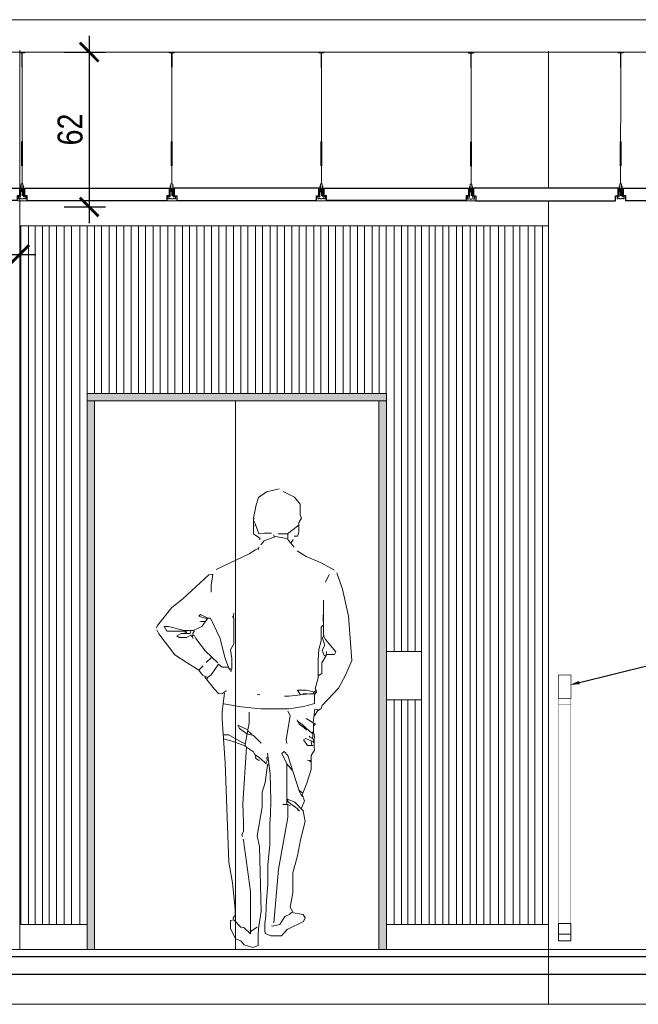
# Model space of a CAD drawing. Header units: millimetres. Extents: x -9038497 to 54128, y -10570064 to 59476.
# Tile 86 of 135: x 45967 to 46215, y 20679 to 21073. Entities that reach past the tile are written whole.
import ezdxf
from ezdxf import colors
from ezdxf.entities.mleader import LeaderData, LeaderLine
from ezdxf.math import Vec2, Vec3

# ---------------------------------------------------------------- set-up
doc = ezdxf.new("R2010")
doc.units = ezdxf.units.MM
doc.header["$LTSCALE"] = 0.8
doc.header["$PDMODE"] = 2
for name, color, linetype, lineweight in [('0 proj_widok widok widok', 7, 'Continuous', 0), ('balustrada', 252, 'Continuous', 5), ('proj_samochodziki', 191, 'Continuous', 5), ('SCIANY', 1, 'Continuous', 30), ('sciany - mur', 1, 'Continuous', 30), ('wieszaki suf.p.', 253, 'Continuous', 5)]:
    doc.layers.add(name, color=color, linetype=linetype, lineweight=lineweight)
doc.layers.add('STOLARKA', color=4, linetype='Continuous')
doc.layers.add('strop podw.', color=3, linetype='Continuous')
doc.styles.get("Standard").update_dxf_attribs({"font": 'g12f13.shx', "width": 0.8, "height": 10})
doc.styles.add('WYMIAR-50', font='ARIALN.TTF', dxfattribs={"height": 10})
doc.dimstyles.new('SKALA-50', dxfattribs={"dimscale": 5, "dimtxt": 10, "dimasz": 1.5, "dimexe": 1.3, "dimexo": 1.3, "dimgap": 0.5, "dimtad": 1, "dimdec": 1, "dimrnd": 0.5, "dimdsep": 46, "dimtxsty": 'WYMIAR-50', "dimblk": 'ARCHTICK', "dimcen": 1.5, "dimdle": 1.3, "dimadec": 0, "dimazin": 0, "dimtfac": 1, "dimtdec": 1, "dimtix": 1, "dimtmove": 2, "dimatfit": 3, "dimfxl": 2, "dimfxlon": 1, "dimtolj": 1, "dimarcsym": 0})

# ---------------------------------------------------------------- blocks, each defined once
blk = doc.blocks.new('A$C604A1FD6')
at = {"color": 0, "ltscale": 60}
for p, q in [((-1.340835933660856e-05, 4.999999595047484), (-1.340835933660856e-05, 1.999999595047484)), ((0.9999865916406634, 4.999999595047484), (0.9999865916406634, 1.999999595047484)), ((59.99998659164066, 4.999999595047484), (59.99998659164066, 1.999999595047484))]:
    blk.add_line(p, q, dxfattribs=at)
blk.add_lwpolyline([(57.99998659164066, 1.999999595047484), (57.99998659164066, -4.049525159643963e-07), (1.999986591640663, -4.049525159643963e-07), (1.999986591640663, 1.999999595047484), (0.9999865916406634, 1.999999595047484), (0.9999865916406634, 4.999999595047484), (58.99998659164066, 4.999999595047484), (58.99998659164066, 1.999999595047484)], close=True, dxfattribs=at)
blk = doc.blocks.new('G$C599E6A1A')
at = {"layer": 'wieszaki suf.p.'}
for p, q in [((1.462216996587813, 6.077538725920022), (1.445477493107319, 54.57337353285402)), ((1.459791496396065, 14.07115464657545), (1.462216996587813, 6.077538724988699))]:
    blk.add_line(p, q, dxfattribs=at)
at = {"layer": 'wieszaki suf.p.', "linetype": 'Continuous'}
for p, q in [((1.265208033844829, 13.27115464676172), (1.265208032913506, 22.98609794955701)), ((1.665208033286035, 13.27115464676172), (1.665208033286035, 22.98609794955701))]:
    blk.add_line(p, q, dxfattribs=at)
at = {"layer": 'wieszaki suf.p.'}
blk.add_lwpolyline([(1.345477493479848, 52.71943185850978), (1.545477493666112, 52.71943151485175), (1.545487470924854, 58.51943151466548), (2.445487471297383, 58.51942962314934), (2.445487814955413, 58.71942962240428), (0.4454878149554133, 58.71943547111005), (0.4454874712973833, 58.51943547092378), (1.34548747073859, 58.51943185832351)], close=True, dxfattribs=at)
for points in [[(2.069769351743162, 5.157186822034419), (1.839011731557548, 5.157187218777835), (1.839007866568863, 2.909804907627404, -0.3097472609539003), (1.086001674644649, 2.909806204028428), (1.086005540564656, 5.157188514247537), (0.8552479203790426, 5.157188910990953), (0.8552413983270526, 1.365639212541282, -0.0501990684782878), (0.8212115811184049, 0.8758242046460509, -0.4627290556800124), (0.5198523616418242, 0.8070475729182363), (0.1680354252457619, 1.111219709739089, 0.5914466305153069), (1.5599653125e-06, 1.043447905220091), (0, 0.1366117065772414, 0.3364756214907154), (0.1397447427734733, 4.5504420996e-06), (0.4150417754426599, 4.0763989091e-06), (0.4150421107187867, 0.1950313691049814), (1.077926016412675, 0.1950302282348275), (1.077925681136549, 2.9364600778e-06), (1.847073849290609, 1.6139820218e-06), (1.847074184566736, 0.1950289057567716), (2.509958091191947, 0.1950277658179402), (2.509957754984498, 4.731118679e-07), (2.785254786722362, 0, 0.336475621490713), (2.924999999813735, 0.1366066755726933), (2.925001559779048, 1.043442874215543, 0.5914466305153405), (2.756967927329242, 1.111215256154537), (2.405149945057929, 0.8070443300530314, -0.4627290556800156), (2.103790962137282, 0.8758219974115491, -0.0501990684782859), (2.069762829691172, 1.365637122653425)], [(1.839011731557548, 5.157187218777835), (1.839013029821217, 5.911622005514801, 0.4406767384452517), (1.086006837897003, 5.911623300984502), (1.086001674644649, 2.909806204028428, 0.3097472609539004), (1.839007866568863, 2.909804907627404)]]:
    blk.add_lwpolyline(points, format="xyb", close=True, dxfattribs=at)
blk = doc.blocks.new('_ArchTick')
at = {"color": 0, "linetype": 'ByBlock', "const_width": 0.15}
blk.add_lwpolyline([(-0.5, -0.5), (0.5, 0.5)], dxfattribs=at)
blk = doc.blocks.new('*D2482')
at = {"layer": '0 proj_widok widok widok', "color": 0, "lineweight": -2, "ltscale": 0.8, "transparency": 16777216}
for p, q in [((45994.64821760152, 21066.85514774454), (45994.64821760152, 20991.84185767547)), ((45984.64821760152, 21060.35514774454), (46001.14821760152, 21060.35514774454)), ((45984.64821760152, 20998.34185767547), (46001.14821760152, 20998.34185767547))]:
    blk.add_line(p, q, dxfattribs=at)
at = {"layer": 'Defpoints', "color": 0, "lineweight": 0, "ltscale": 0.8, "transparency": 16777216}
for p in [(45968.34835952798, 21060.35514774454), (45968.34835952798, 20998.34185767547), (45994.64821760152, 20998.34185767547)]:
    blk.add_point(p, dxfattribs=at)
at = {"layer": '0 proj_widok widok widok', "color": 0, "lineweight": -2, "ltscale": 0.8, "transparency": 16777216, "xscale": 7.5, "yscale": 7.5, "zscale": 7.5}
for p, rotation in [((45994.64821760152, 21060.35514774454), 90), ((45994.64821760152, 20998.34185767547), 270)]:
    blk.add_blockref('_ArchTick', p, dxfattribs=dict(at, rotation=rotation))
at = {"layer": '0 proj_widok widok widok', "color": 0, "lineweight": 0, "ltscale": 0.8, "transparency": 16777216, "insert": (45987.04248772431, 21029.34850270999), "char_height": 10, "attachment_point": 5, "rotation": 90, "style": 'WYMIAR-50'}
blk.add_mtext('\\A1;62', dxfattribs=at)
blk = doc.blocks.new('A$C495B7E3B')
at = {"layer": 'proj_samochodziki', "linetype": 'Continuous'}
for points in [[(18.9000096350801, 70.66699233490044), (16.9666600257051, 70.20019545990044), (15.70001268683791, 69.33300795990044), (15.36666918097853, 68.20019545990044), (14.9666600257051, 66.13378920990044), (15.03332567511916, 66.06640639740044)], [(19.53334093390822, 70.26660170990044), (21.26669359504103, 69.40039077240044), (22.16667223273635, 68.33300795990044), (22.16667223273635, 66.66699233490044), (22.33334398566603, 66.13378920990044), (21.96667528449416, 65.46679702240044), (21.96667528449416, 64.00000014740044), (21.73335314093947, 63.40039077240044), (21.20001268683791, 63.40039077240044)], [(14.93335008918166, 65.86621108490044), (15.20001268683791, 65.33300795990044), (15.80000353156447, 63.73339858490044), (16.66667223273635, 63.83300795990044), (17.4000096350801, 63.83300795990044), (17.73335314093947, 63.86621108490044)], [(14.9666600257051, 66.13378920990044), (14.9666600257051, 63.73339858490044), (15.93335008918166, 63.06640639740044), (15.93335008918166, 62.79980483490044)], [(15.26666307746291, 65.00000014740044), (15.00000047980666, 64.93359389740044)], [(22.00000047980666, 65.13378920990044), (21.73335314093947, 64.93359389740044), (20.20001268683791, 63.76660170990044), (18.73335314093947, 63.76660170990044)], [(22.00000047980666, 65.06640639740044), (21.73335314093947, 65.00000014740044)], [(20.26666307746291, 63.73339858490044), (20.26666307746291, 63.00000014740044), (19.73333788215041, 63.06640639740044), (18.4000096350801, 63.33300795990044), (16.60000658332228, 62.66699233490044), (16.06666612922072, 62.06640639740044)], [(18.13334703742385, 63.26660170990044), (18.06666612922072, 63.59960952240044)], [(20.20001268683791, 62.93359389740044), (21.20001268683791, 61.66699233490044)], [(20.73335314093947, 62.33300795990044), (21.06668138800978, 62.79980483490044), (21.06668138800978, 62.86621108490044)], [(15.66667223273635, 61.46679702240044), (15.26666307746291, 61.26660170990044), (14.26666307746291, 60.66699233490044), (9.200012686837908, 58.26660170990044)], [(15.80000353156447, 61.73339858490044), (15.73335314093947, 61.33300795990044)], [(21.66667223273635, 61.13378920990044), (23.06666612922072, 60.26660170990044), (25.46667528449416, 59.20019545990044), (27.4666600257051, 58.13378920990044)], [(27.80000353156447, 57.73339858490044), (28.66665697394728, 55.20019545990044), (29.60000658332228, 51.06640639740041), (30.13334703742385, 44.20019545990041), (29.20001268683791, 42.06640639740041), (28.06666612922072, 39.93359389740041), (25.53335619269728, 37.26660170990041), (25.4000096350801, 36.79980483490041), (24.93335008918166, 36.53320327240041)], [(8.600006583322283, 57.46679702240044), (8.066666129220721, 57.40039077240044), (4.066666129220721, 53.73339858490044), (2.333343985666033, 52.40039077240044), (0.1333470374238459, 49.59960952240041), (4.798066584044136e-07, 49.26660170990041)], [(8.666672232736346, 57.53320327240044), (8.400009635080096, 55.79980483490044), (8.400009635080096, 54.73339858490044)], [(26.60000658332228, 57.46679702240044), (26.06668138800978, 56.26660170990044)], [(25.73335314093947, 53.53320327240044), (25.73335314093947, 48.40039077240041), (25.80000353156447, 48.00000014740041)], [(7.666672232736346, 50.66699233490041), (6.533340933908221, 51.06640639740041), (6.800003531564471, 51.33300795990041), (7.933350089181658, 50.73339858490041), (7.000000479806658, 49.46679702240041), (5.666672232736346, 48.86621108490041), (4.266663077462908, 48.86621108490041), (1.866669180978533, 49.43359389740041), (1.200012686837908, 49.43359389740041), (1.600006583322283, 48.73339858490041), (4.400009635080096, 48.73339858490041)], [(7.533340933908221, 50.23339858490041), (6.866669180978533, 50.23339858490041), (6.666672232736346, 50.20019545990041)], [(7.733353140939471, 50.86621108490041), (7.800003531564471, 50.53320327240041)], [(7.933350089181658, 50.73339858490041), (8.333343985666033, 50.73339858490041), (9.800003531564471, 47.59960952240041), (10.53335619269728, 44.66699233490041), (11.26669359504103, 42.79980483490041), (11.4000096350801, 42.73339858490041)], [(11.73335314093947, 51.00000014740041), (11.93335008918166, 50.73339858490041), (11.93335008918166, 46.79980483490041), (11.4000096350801, 45.86621108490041), (11.63334703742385, 44.53320327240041), (11.63334703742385, 43.00000014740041), (11.46667528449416, 42.46679702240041)], [(11.86666918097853, 51.00000014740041), (11.93335008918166, 51.53320327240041)], [(25.70001268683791, 51.26660170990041), (25.70001268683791, 50.33300795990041), (25.66667223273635, 50.26660170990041)], [(6.533340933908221, 42.73339858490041), (4.733337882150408, 43.86621108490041), (2.800003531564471, 45.06640639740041), (0.3333439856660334, 48.33300795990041), (0.0666661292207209, 48.93359389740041)], [(5.266663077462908, 48.79980483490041), (5.200012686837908, 48.36621108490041), (3.800003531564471, 48.36621108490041), (3.133347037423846, 48.00000014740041), (3.466660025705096, 47.76660170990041), (4.600006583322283, 47.76660170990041), (5.266663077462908, 48.13378920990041), (5.466660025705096, 47.93359389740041)], [(4.466660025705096, 48.86621108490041), (4.400009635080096, 48.46679702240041)], [(4.666656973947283, 48.79980483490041), (4.600006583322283, 48.46679702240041)], [(5.866669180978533, 48.79980483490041), (5.600006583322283, 48.40039077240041), (5.666672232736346, 48.13378920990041)], [(25.66667223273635, 49.66699233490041), (25.36666918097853, 49.33300795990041), (25.36666918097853, 47.26660170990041), (25.03334093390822, 45.93359389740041), (24.91665697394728, 44.33300795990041), (24.92500353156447, 42.86621108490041), (24.92500353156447, 41.53320327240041), (24.46667528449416, 39.86621108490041), (24.60000658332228, 39.66699233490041)], [(5.600006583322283, 47.59960952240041), (5.533340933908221, 48.06640639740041), (5.866669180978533, 48.00000014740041), (6.066666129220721, 47.59960952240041), (7.533340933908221, 45.66699233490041), (9.466660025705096, 43.86621108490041)], [(26.26669359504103, 45.13378920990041), (27.4666600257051, 45.13378920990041), (27.66667223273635, 45.53320327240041), (26.06668138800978, 47.46679702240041), (25.73335314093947, 48.00000014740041), (25.60000658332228, 47.66699233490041), (25.93335008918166, 46.59960952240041), (25.53335619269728, 45.79980483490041), (25.86666918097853, 45.00000014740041), (26.06668138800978, 44.93359389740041)], [(26.20001268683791, 45.59960952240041), (26.13334703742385, 45.00000014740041), (25.50000047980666, 43.86621108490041), (25.50000047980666, 42.66699233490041), (25.46667528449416, 42.20019545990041), (24.93335008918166, 41.86621108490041)], [(8.533340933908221, 44.73339858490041), (7.666672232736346, 43.93359389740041)], [(11.00000047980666, 43.20019545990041), (10.13334703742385, 43.20019545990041), (9.533340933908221, 43.66699233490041), (8.400009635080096, 42.00000014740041), (7.866669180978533, 41.59960952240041), (7.066666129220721, 41.93359389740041), (6.533340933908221, 42.73339858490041), (7.200012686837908, 43.40039077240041)], [(11.20001268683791, 42.93359389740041), (11.46667528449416, 42.93359389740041)], [(7.466660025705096, 41.66699233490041), (8.933350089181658, 39.79980483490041), (9.533340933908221, 39.13378920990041), (10.06666612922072, 39.06640639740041), (10.66667223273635, 39.46679702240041), (10.73335314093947, 39.59960952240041)], [(7.866669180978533, 41.59960952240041), (7.800003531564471, 41.33300795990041)], [(22.20001268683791, 38.93359389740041), (21.73335314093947, 39.66699233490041), (23.06666612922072, 39.66699233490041), (24.66667223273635, 39.26660170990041), (24.60000658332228, 39.66699233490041), (24.13334703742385, 39.20019545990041)], [(10.46667528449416, 39.20019545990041), (10.10000658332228, 36.33300795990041), (10.10000658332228, 35.20019545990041), (10.60000658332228, 28.46679702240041), (11.13334703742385, 13.13378920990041), (11.73335314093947, 9.933593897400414), (12.13334703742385, 5.933593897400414), (12.13334703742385, 4.933593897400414), (11.80000353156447, 4.533203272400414), (11.86666918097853, 4.333007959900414)], [(10.4000096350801, 37.53320327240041), (13.06666612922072, 37.06640639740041), (16.06666612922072, 36.76660170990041), (20.4000096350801, 36.76660170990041), (22.66667223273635, 37.13378920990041), (24.20001268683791, 37.53320327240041), (24.36666918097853, 37.59960952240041), (24.36666918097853, 39.09960952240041), (23.60000658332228, 39.09960952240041), (20.4000096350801, 38.73339858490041), (19.73333788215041, 38.73339858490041)], [(15.53335619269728, 39.00000014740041), (15.93335008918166, 38.93359389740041)], [(23.26666307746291, 39.06640639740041), (22.60000658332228, 39.06640639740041), (22.60000658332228, 39.00000014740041)], [(24.60000658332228, 39.26660170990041), (24.33334398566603, 39.00000014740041)], [(24.33334398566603, 35.66699233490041), (24.93335008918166, 36.59960952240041), (24.4000096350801, 36.73339858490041), (24.13334703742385, 34.66699233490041)], [(14.26666307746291, 36.26660170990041), (14.26666307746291, 34.59960952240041), (13.66667223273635, 31.26660170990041), (13.73335314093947, 31.06640639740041)], [(20.26666307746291, 36.40039077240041), (20.60000658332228, 35.73339858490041), (20.00000047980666, 32.00000014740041), (20.06666612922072, 31.40039077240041)], [(21.66667223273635, 35.06640639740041), (22.00000047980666, 34.40039077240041), (22.73335314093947, 33.86621108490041), (22.80000353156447, 33.93359389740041)], [(21.66667223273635, 34.93359389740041), (22.4666600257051, 34.33300795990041), (23.93335008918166, 33.00000014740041), (24.20001268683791, 33.26660170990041), (24.20001268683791, 34.59960952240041)], [(23.06666612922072, 35.26660170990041), (24.53334093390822, 34.40039077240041), (24.26666307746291, 34.20019545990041)], [(14.06666612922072, 33.53320327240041), (12.53334093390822, 34.26660170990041), (12.80000353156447, 33.73339858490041), (13.93335008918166, 32.93359389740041), (14.93335008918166, 32.66699233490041), (16.13334703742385, 31.46679702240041)], [(22.73335314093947, 33.86621108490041), (23.13334703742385, 33.53320327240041), (23.20001268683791, 33.53320327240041)], [(10.26666307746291, 32.76660170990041), (11.13334703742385, 32.76660170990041), (13.20001268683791, 31.59960952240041), (13.60000658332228, 31.40039077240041)], [(10.33334398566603, 32.13378920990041), (11.66667223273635, 31.79980483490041), (13.60000658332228, 31.06640639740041), (13.86666918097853, 30.86621108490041), (13.30000353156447, 22.13378920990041), (13.38334703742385, 20.73339858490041), (13.42500353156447, 19.20019545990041), (13.42500353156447, 17.86621108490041), (13.13334703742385, 17.40039077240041), (13.26666307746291, 17.06640639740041)], [(14.13334703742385, 33.33300795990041), (14.73333788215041, 32.79980483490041)], [(24.20001268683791, 33.13378920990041), (24.36666918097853, 32.59960952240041), (24.28335619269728, 31.86621108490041), (24.28335619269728, 30.93359389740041), (24.33334398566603, 30.40039077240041), (23.83334398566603, 29.59960952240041), (23.83334398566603, 27.40039077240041), (23.20001268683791, 25.33300795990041), (22.4666600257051, 23.53320327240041), (22.80000353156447, 22.59960952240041), (22.33334398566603, 21.46679702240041)], [(24.13334703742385, 31.13378920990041), (23.26666307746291, 31.13378920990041), (22.66667223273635, 32.00000014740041), (23.00001573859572, 32.20019545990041), (24.06666612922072, 31.73339858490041)], [(24.10000658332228, 33.00000014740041), (24.10000658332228, 32.33300795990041), (23.66667223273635, 32.40039077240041), (23.53334093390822, 32.53320327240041)], [(23.93335008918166, 32.26660170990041), (24.20001268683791, 32.06640639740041)], [(24.20001268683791, 32.00000014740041), (24.13334703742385, 31.59960952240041), (24.26666307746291, 31.53320327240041)], [(13.86666918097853, 30.86621108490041), (14.93335008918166, 30.13378920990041), (15.26666307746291, 29.46679702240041), (15.33334398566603, 29.13378920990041), (15.73335314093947, 28.86621108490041), (15.86666918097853, 28.86621108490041)], [(23.86666918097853, 31.73339858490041), (23.93335008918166, 31.13378920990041)], [(15.26666307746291, 29.66699233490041), (16.06666612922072, 29.06640639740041), (16.86666918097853, 28.33300795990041), (17.06666612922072, 28.73339858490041), (17.00000047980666, 29.26660170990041), (17.20001268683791, 29.33300795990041)], [(17.13334703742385, 29.93359389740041), (17.53334093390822, 26.73339858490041), (17.63334703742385, 22.59960952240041), (17.58334398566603, 20.53320327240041), (17.49166918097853, 19.06640639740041), (17.49166918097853, 15.73339858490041), (17.16667223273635, 12.73339858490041), (17.16667223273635, 9.666992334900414), (16.93335008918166, 7.266601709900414), (16.83334398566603, 4.799804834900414), (16.71667528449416, 3.666992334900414), (16.71667528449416, 2.599609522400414), (16.73335314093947, 2.133789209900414), (17.60000658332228, 1.799804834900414), (19.26666307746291, 1.799804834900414), (20.13334703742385, 2.733398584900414), (22.66667223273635, 4.000000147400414), (22.93335008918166, 4.533203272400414), (22.60000658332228, 5.066406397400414), (20.80000353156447, 5.400390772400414), (20.53335619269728, 5.133789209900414), (19.80000353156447, 4.733398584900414), (19.00000047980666, 3.533203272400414), (17.86666918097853, 3.266601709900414), (17.73335314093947, 3.333007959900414)], [(22.66667223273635, 23.20019545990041), (22.33334398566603, 23.33300795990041), (22.00000047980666, 24.13378920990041), (20.26666307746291, 29.59960952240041), (19.66667223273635, 30.20019545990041), (19.33334398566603, 29.86621108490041), (20.10000658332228, 28.26660170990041), (20.10000658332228, 22.06640639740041)], [(23.26666307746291, 28.86621108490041), (23.80000353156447, 28.79980483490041)], [(17.13334703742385, 28.06640639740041), (16.73335314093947, 25.40039077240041), (16.26669359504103, 23.93359389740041), (16.26669359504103, 21.59960952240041), (15.53335619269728, 17.20019545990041), (15.86666918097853, 15.53320327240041), (16.13334703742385, 5.599609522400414), (15.70001268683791, 2.933593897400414), (15.6500096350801, 1.866211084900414), (15.6500096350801, 0.2666017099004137), (14.86666918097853, 1.474004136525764e-07), (13.53334093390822, 0.4003907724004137), (13.00001573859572, 1.000000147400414), (12.20001268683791, 1.333007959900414), (11.4000096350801, 2.933593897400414), (11.4000096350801, 4.133789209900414), (11.93335008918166, 4.266601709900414), (13.00001573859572, 3.133789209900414), (13.4666600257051, 3.066406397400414), (14.46667528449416, 2.066406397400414), (14.46667528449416, 2.466797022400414), (14.50000047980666, 3.799804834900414), (14.50000047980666, 8.599609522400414), (13.4000096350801, 16.53320327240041), (13.33334398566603, 16.66699233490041)], [(16.86666918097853, 28.33300795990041), (17.33334398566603, 28.06640639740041)], [(20.06666612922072, 28.26660170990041), (20.93335008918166, 27.33300795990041)], [(23.53334093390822, 28.79980483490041), (23.80000353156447, 28.59960952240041)], [(20.20001268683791, 22.86621108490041), (21.33334398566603, 22.40039077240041), (22.60000658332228, 21.06640639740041), (22.93335008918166, 19.40039077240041), (22.20001268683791, 16.59960952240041), (21.73335314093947, 14.13378920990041), (21.03334093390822, 11.46679702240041), (21.03334093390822, 8.400390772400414), (20.60000658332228, 6.200195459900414), (21.00000047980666, 5.466797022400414)], [(20.26666307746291, 22.79980483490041), (20.26666307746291, 22.53320327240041)], [(22.06666612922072, 24.20019545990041), (22.4666600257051, 23.79980483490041)], [(18.06666612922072, 3.799804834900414), (18.80000353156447, 12.06640639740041), (20.23335314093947, 20.00000014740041), (20.23335314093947, 22.00000014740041), (20.66667223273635, 21.79980483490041)], [(20.20001268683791, 22.00000014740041), (19.53334093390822, 22.00000014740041), (19.46667528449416, 22.06640639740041)], [(20.13334703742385, 22.53320327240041), (21.66667223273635, 21.40039077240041), (21.80000353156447, 21.13378920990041), (22.00000047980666, 21.06640639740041)], [(21.66667223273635, 21.40039077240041), (22.06666612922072, 21.00000014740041)], [(15.53335619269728, 3.133789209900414), (14.66667223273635, 2.533203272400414), (14.60000658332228, 2.400390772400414)]]:
    blk.add_lwpolyline(points, dxfattribs=at)
blk = doc.blocks.new('*D2444')
at = {"layer": '0 proj_widok widok widok', "color": 0, "lineweight": -2, "ltscale": 0.8, "transparency": 16777216}
for p, q in [((45814.42922931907, 20989.33072699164), (45814.42922931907, 20972.83072699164)), ((45966.78823993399, 20989.33072699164), (45966.78823993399, 20972.83072699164)), ((45807.92922931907, 20979.33072699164), (45973.28823993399, 20979.33072699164))]:
    blk.add_line(p, q, dxfattribs=at)
at = {"layer": 'Defpoints', "color": 0, "lineweight": 0, "ltscale": 0.8, "transparency": 16777216}
for p in [(45814.42922931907, 20995.92103793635), (45966.78823993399, 20995.92103793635), (45966.78823993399, 20979.33072699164)]:
    blk.add_point(p, dxfattribs=at)
at = {"layer": '0 proj_widok widok widok', "color": 0, "lineweight": -2, "ltscale": 0.8, "transparency": 16777216, "xscale": 7.5, "yscale": 7.5, "zscale": 7.5, "rotation": 180}
blk.add_blockref('_ArchTick', (45814.42922931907, 20979.33072699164), dxfattribs=at)
at = {"layer": '0 proj_widok widok widok', "color": 0, "lineweight": -2, "ltscale": 0.8, "transparency": 16777216, "xscale": 7.5, "yscale": 7.5, "zscale": 7.5}
blk.add_blockref('_ArchTick', (45966.78823993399, 20979.33072699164), dxfattribs=at)
at = {"layer": '0 proj_widok widok widok', "color": 0, "lineweight": 0, "ltscale": 0.8, "transparency": 16777216, "insert": (45890.60873462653, 20986.93645686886), "char_height": 10, "attachment_point": 5, "style": 'WYMIAR-50'}
blk.add_mtext('\\A1;152.5', dxfattribs=at)

msp = doc.modelspace()

# ---------------------------------------------------------------- hatches: boundary and pattern name
at = {"layer": '0 proj_widok widok widok', "lineweight": 0, "true_color": 0x939598, "transparency": 33554687}
h = msp.add_hatch(color=252, dxfattribs=at)
h.dxf.hatch_style = 1
h.paths.add_polyline_path([(46113.79640431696, 20923.62464381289), (45993.79640836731, 20923.62464381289), (45993.79640836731, 20920.62464381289), (46113.79640431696, 20920.62464381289)])
h = msp.add_hatch(color=252, dxfattribs=at)
h.dxf.hatch_style = 1
h.paths.add_polyline_path([(45996.79640836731, 20920.62464381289), (45993.79640836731, 20920.62464381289), (45993.79640836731, 20700.74799384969), (45996.79640836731, 20700.748006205)])
h = msp.add_hatch(color=252, dxfattribs=at)
h.dxf.hatch_style = 1
h.paths.add_polyline_path([(46113.79640431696, 20920.62464381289), (46110.79640431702, 20920.62464381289), (46110.79640431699, 20700.74847570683), (46113.79640431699, 20700.74848806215)])

# ---------------------------------------------------------------- linework, layer by layer
at = {"color": 1, "lineweight": 0, "ltscale": 40}
for p, q in [((46934.1697676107, 21073.36559228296), (45803.16976760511, 21073.36293171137)), ((45814.16976760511, 21060.36293171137), (46334.1697676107, 21060.36293171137)), ((45782.50741185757, 20678.7813504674), (46932.84430725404, 20678.78336673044))]:
    msp.add_line(p, q, dxfattribs=at)
at = {"layer": '0 proj_widok widok widok', "lineweight": 0}
for p, q in [((45966.01199093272, 21000.74493207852), (46178.80344352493, 21000.74493207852)), ((45966.72362000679, 20990.74493207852), (46178.81592838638, 20990.74493207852)), ((45967.30312799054, 20990.74493207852), (45967.30312799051, 20710.74788473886)), ((45970.30312799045, 20710.74789709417), (45970.30312799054, 20990.74493207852)), ((45972.99742503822, 20990.74493207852), (45972.99742503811, 20710.74790713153)), ((45975.99742503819, 20710.74791948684), (45975.99742503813, 20990.74493207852)), ((45978.57443863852, 20990.74493207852), (45978.57443863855, 20710.74792843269)), ((45981.57443863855, 20710.747940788), (45981.57443863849, 20990.74493207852)), ((45984.62482604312, 20990.74493207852), (45984.62482604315, 20710.65379014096)), ((45987.62482604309, 20710.65380249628), (45987.62482604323, 20990.74493207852)), ((45990.94142866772, 20710.74798209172), (45990.94142866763, 20990.74493207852)), ((45993.8007128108, 20923.62464381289), (45993.8007128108, 20990.74493207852)), ((45996.8007128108, 20923.62464381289), (45996.80071281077, 20990.74493207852)), ((45999.65635170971, 20923.62464381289), (45999.65635170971, 20990.74493207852)), ((46002.65635170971, 20923.62464381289), (46002.65635170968, 20990.74493207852)), ((46005.55655407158, 20923.62464381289), (46005.55655407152, 20990.74493207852)), ((46008.55655407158, 20923.62464381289), (46008.55655407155, 20990.74493207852)), ((46011.47458181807, 20923.62464381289), (46011.47458181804, 20990.74493207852)), ((46014.47458181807, 20923.62464381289), (46014.47458181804, 20990.74493207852)), ((46017.25891917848, 20923.62464381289), (46017.25891917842, 20990.74493207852)), ((46020.25891917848, 20923.62464381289), (46020.25891917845, 20990.74493207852)), ((46023.15020884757, 20923.62464381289), (46023.15020884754, 20990.74493207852)), ((46026.15020884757, 20923.62464381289), (46026.15020884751, 20990.74493207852)), ((46029.01921678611, 20923.62464381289), (46029.01921678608, 20990.74493207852)), ((46032.01921678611, 20923.62464381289), (46032.01921678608, 20990.74493207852)), ((46034.85703030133, 20923.62464381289), (46034.85703030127, 20990.74493207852)), ((46037.85703030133, 20923.62464381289), (46037.8570303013, 20990.74493207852)), ((46040.73940727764, 20923.62464381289), (46040.73940727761, 20990.74493207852)), ((46043.73940727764, 20923.62464381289), (46043.73940727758, 20990.74493207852)), ((46046.62178425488, 20923.62464381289), (46046.62178425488, 20990.74493207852)), ((46049.62178425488, 20923.62464381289), (46049.62178425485, 20990.74493207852)), ((46052.45514142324, 20923.62464381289), (46052.45514142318, 20990.74493207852)), ((46055.45514142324, 20923.62464381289), (46055.45514142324, 20990.74493207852)), ((46058.29295493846, 20923.62464381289), (46058.29295493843, 20990.74493207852)), ((46061.29295493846, 20923.62464381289), (46061.2929549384, 20990.74493207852)), ((46064.161962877, 20923.62464381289), (46064.16196287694, 20990.74493207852)), ((46067.161962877, 20923.62464381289), (46067.16196287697, 20990.74493207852)), ((46069.99532004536, 20923.62464381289), (46069.99532004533, 20990.74493207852)), ((46072.99532004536, 20923.62464381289), (46072.9953200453, 20990.74493207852)), ((46075.8509589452, 20923.62464381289), (46075.85095894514, 20990.74493207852)), ((46078.8509589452, 20923.62464381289), (46078.85095894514, 20990.74493207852)), ((46081.71105419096, 20923.62464381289), (46081.71105419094, 20990.74493207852)), ((46084.71105419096, 20923.62464381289), (46084.71105419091, 20990.74493207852)), ((46087.57560578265, 20923.62464381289), (46087.57560578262, 20990.74493207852)), ((46090.57560578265, 20923.62464381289), (46090.57560578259, 20990.74493207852)), ((46093.42233199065, 20923.62464381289), (46093.42233199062, 20990.74493207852)), ((46096.42233199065, 20923.62464381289), (46096.42233199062, 20990.74493207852)), ((46099.27797088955, 20923.62464381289), (46099.27797088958, 20990.74493207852)), ((46102.27797088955, 20923.62464381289), (46102.2779708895, 20990.74493207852)), ((46105.09795902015, 20923.62464381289), (46105.09795902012, 20990.74493207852)), ((46108.09795902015, 20923.62464381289), (46108.09795902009, 20990.74493207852)), ((46110.95805426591, 20923.62464381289), (46110.95805426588, 20990.74493207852)), ((46113.77534407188, 20923.62464381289), (46113.77534407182, 20990.74493207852)), ((46116.94001172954, 20990.74493207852), (46116.94001172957, 20820.14499159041)), ((46119.94001172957, 20820.14499159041), (46119.94001172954, 20990.74493207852)), ((46122.42114157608, 20990.74493207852), (46122.42114157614, 20820.14499159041)), ((46125.42114157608, 20820.14499159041), (46125.42114157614, 20990.74493207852)), ((46127.93081981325, 20990.74493207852), (46127.93081981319, 20710.74854627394)), ((46130.93081981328, 20710.74855862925), (46130.93081981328, 20990.74493207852)), ((46133.44049805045, 20990.74493207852), (46133.44049805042, 20710.7485689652)), ((46136.44049805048, 20710.74858132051), (46136.44049805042, 20990.74493207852)), ((46138.9062006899, 20990.74493207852), (46138.9062006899, 20710.74859147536)), ((46141.90620068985, 20710.74860383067), (46141.90620068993, 20990.74493207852)), ((46144.38733053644, 20990.74493207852), (46144.38733053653, 20710.74861404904)), ((46147.38733053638, 20710.74862640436), (46147.3873305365, 20990.74493207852)), ((46149.89700877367, 20990.74493207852), (46149.89700877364, 20710.74863674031)), ((46152.89700877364, 20710.74864909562), (46152.8970087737, 20990.74493207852)), ((46155.40668701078, 20990.74493207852), (46155.40668701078, 20710.74865943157)), ((46158.73645662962, 20710.74867178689), (46158.73645662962, 20990.74493207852)), ((46161.33849837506, 20990.74493207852), (46161.33849837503, 20710.74868250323)), ((46164.66826799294, 20710.74869485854), (46164.66826799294, 20990.74493207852)), ((46167.29092095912, 20990.74493207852), (46167.29092095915, 20710.74870565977)), ((46170.69199211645, 20710.74871801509), (46170.69199211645, 20990.74493207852)), ((46173.3321163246, 20990.74493207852), (46173.3321163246, 20710.74872888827)), ((46176.44798132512, 20710.74874124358), (46176.44798132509, 20990.74493207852)), ((46178.81592838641, 20990.74493207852), (46178.81592838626, 20710.74875099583)), ((46113.79640431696, 20923.62464381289), (45993.79640836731, 20923.62464381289)), ((45993.79640836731, 20923.62464381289), (45993.79640836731, 20700.62464381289)), ((46113.79640431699, 20700.62464381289), (46113.79640431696, 20923.62464381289)), ((46113.79640431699, 20920.62464381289), (45993.79640836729, 20920.62464381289)), ((45996.79640836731, 20920.62464381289), (45996.79640836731, 20700.62464381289)), ((46053.26943129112, 20700.62464381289), (46053.26943129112, 20920.62464381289)), ((46110.79640431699, 20700.62464381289), (46110.79640431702, 20920.62464381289)), ((46113.79640431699, 20820.14499159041), (46127.93081981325, 20820.14499159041)), ((46113.79640431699, 20800.76863004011), (46127.93081981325, 20800.76863004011)), ((46116.94001172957, 20800.76863004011), (46116.94001172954, 20710.74850100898)), ((46119.94001172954, 20710.74851336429), (46119.94001172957, 20800.76863004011)), ((46122.42114157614, 20800.76863004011), (46122.42114157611, 20710.74852358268)), ((46125.42114157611, 20710.74853593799), (46125.42114157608, 20800.76863004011)), ((45993.79640836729, 20710.74799384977), (45966.81105634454, 20710.74788271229)), ((46178.89950834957, 20710.74886284), (46113.79640431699, 20710.74848806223)), ((46902.33452643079, 20700.7493818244), (45604.1697676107, 20700.74684509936))]:
    msp.add_line(p, q, dxfattribs=at)
at = {"layer": 'balustrada', "lineweight": 0, "ltscale": 40}
for points, const_width in [([(46182.81130223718, 20801.4017139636), (46187.81130223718, 20801.4017139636), (46187.81130223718, 20810.80340812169), (46182.81130223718, 20810.80340812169)], 0.25), ([(46182.81130223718, 20799.04075723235), (46187.81130223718, 20799.04075723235), (46187.81130223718, 20801.4017139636), (46182.81130223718, 20801.4017139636)], 0.1), ([(46182.81130223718, 20711.21540055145), (46187.81130223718, 20711.21540055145), (46187.81130223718, 20799.04075723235), (46182.81130223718, 20799.04075723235)], 0.1)]:
    msp.add_lwpolyline(points, close=True, dxfattribs=dict(at, const_width=const_width))
for points in [[(46182.81130223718, 20706.85501871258), (46187.81130223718, 20706.85501871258), (46187.81130223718, 20711.21540055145), (46182.81130223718, 20711.21540055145)], [(46182.81130223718, 20704.24632306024), (46187.81130223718, 20704.24632306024), (46187.81130223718, 20706.85501871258), (46182.81130223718, 20706.85501871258)]]:
    msp.add_lwpolyline(points, close=True, dxfattribs=at)
at = {"layer": 'SCIANY', "ltscale": 40}
for p, q in [((46903.11967240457, 20697.78335331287), (45604.1697676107, 20697.78335331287)), ((46903.11967240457, 20690.78335331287), (45782.50741185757, 20690.78124534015))]:
    msp.add_line(p, q, dxfattribs=at)
at = {"layer": 'sciany - mur', "color": 251, "lineweight": 0, "ltscale": 40}
for p, q in [((45966.80344093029, 21061.10857131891), (45966.80344093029, 20700.7475537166)), ((46178.80344352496, 21005.82249939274), (46178.80344352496, 21060.78047071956)), ((46178.80344352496, 20678.78336673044), (46178.80344352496, 21000.82249847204)), ((45966.80344093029, 20678.78336673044), (46178.80344352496, 20678.78336673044))]:
    msp.add_line(p, q, dxfattribs=at)
at = {"layer": 'STOLARKA', "color": 5, "lineweight": 0}
msp.add_line((45996.78854705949, 20700.78336673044), (46110.78854300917, 20700.78336673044), dxfattribs=at)

# ---------------------------------------------------------------- block references
at = {"lineweight": 0, "ltscale": 40}
msp.add_blockref('G$C599E6A1A', (45966.27509935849, 21001.57052171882), dxfattribs=at)
at = {"lineweight": 0, "ltscale": 40, "xscale": -1}
for p in [(46029.21147015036, 21001.57052171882), (46089.2079141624, 21001.52660104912), (46149.20878244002, 21001.41736791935), (46209.2088688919, 21001.54161905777)]:
    msp.add_blockref('G$C599E6A1A', p, dxfattribs=at)
at = {"xscale": 2.6, "yscale": 2.6, "zscale": 2.6}
msp.add_blockref('A$C495B7E3B', (46021.65936588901, 20701.59690715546), dxfattribs=at)
at = {"layer": 'strop podw.', "ltscale": 60}
for p in [(45907.74466615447, 21000.84134895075), (46087.74193017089, 21000.84134895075)]:
    msp.add_blockref('A$C604A1FD6', p, dxfattribs=at)
for p, rotation in [((45967.74696625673, 21000.78991960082), 0.04194116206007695), ((46207.77182251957, 21000.80493743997), 0.03477051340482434)]:
    msp.add_blockref('A$C604A1FD6', p, dxfattribs=dict(at, rotation=rotation))
at = {"layer": 'strop podw.', "ltscale": 60, "xscale": -1}
msp.add_blockref('A$C604A1FD6', (46087.74190335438, 21000.84134895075), dxfattribs=at)
at = {"layer": 'strop podw.', "ltscale": 60, "xscale": -1, "rotation": 359.9652294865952}
msp.add_blockref('A$C604A1FD6', (46207.74164436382, 21000.80493743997), dxfattribs=at)

# ---------------------------------------------------------------- dimensions: what is measured, and where the dimension line sits
at = {"layer": '0 proj_widok widok widok', "lineweight": 0, "ltscale": 0.8}
dim = msp.add_linear_dim(base=(45994.64821760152, 20998.34185767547), p1=(45968.34835952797, 21060.35514774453), p2=(45968.34835952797, 20998.34185767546), angle=90, dimstyle='SKALA-50', dxfattribs=at)
dim.commit()
dim.dimension.update_dxf_attribs({"geometry": '*D2482', "text_midpoint": (45987.04248772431, 21029.34850270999)})
dim = msp.add_linear_dim(base=(45966.78823993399, 20979.33072699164), p1=(45814.42922931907, 20995.92103793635), p2=(45966.78823993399, 20995.92103793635), dimstyle='SKALA-50', dxfattribs=at)
dim.commit()
dim.dimension.update_dxf_attribs({"geometry": '*D2444', "text_midpoint": (45890.60873462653, 20986.93645686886)})

# ---------------------------------------------------------------- leaders
at = {"layer": '0 proj_widok widok widok', "lineweight": 0}
ml = msp.add_multileader_mtext('Standard', dxfattribs=at)
ml.set_content('', color=256)
ml.set_leader_properties()
ml.build(insert=Vec2(0, 0))
ml.multileader.update_dxf_attribs({"text_right_attachment_type": 6, "dogleg_length": 0.36})
ctx = ml.context
ctx.base_point, ctx.plane_origin = Vec3(46298.47382599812, 20814.66908806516), Vec3(46187.36062263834, 20806.76856733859)
ctx.right_attachment = 6
notes = []
notes.append((ctx, [(0, (1, 1, 0), (46219.29888605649, 20814.66908806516), (1, 0), 79.17493994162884, [(0, [(46187.36062263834, 20806.76856733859)], 0, [])])]))
ctx.mtext.insert, ctx.mtext.flow_direction = Vec3(46300.47382599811, 20816.66908806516), 5
for ctx, leaders in notes:
    for number, flags, end, landing, length, lines in leaders:
        leader = LeaderData()
        leader.index, (leader.has_last_leader_line, leader.has_dogleg_vector, leader.attachment_direction) = number, flags
        leader.last_leader_point, leader.dogleg_vector, leader.dogleg_length = Vec3(end), Vec3(landing), length
        for number, points, colour, breaks in lines:
            line = LeaderLine()
            line.index, line.vertices, line.color, line.breaks = number, Vec3.list(points), colors.encode_raw_color(colour), breaks
            leader.lines.append(line)
        ctx.leaders.append(leader)

doc.saveas('drawing.dxf')
